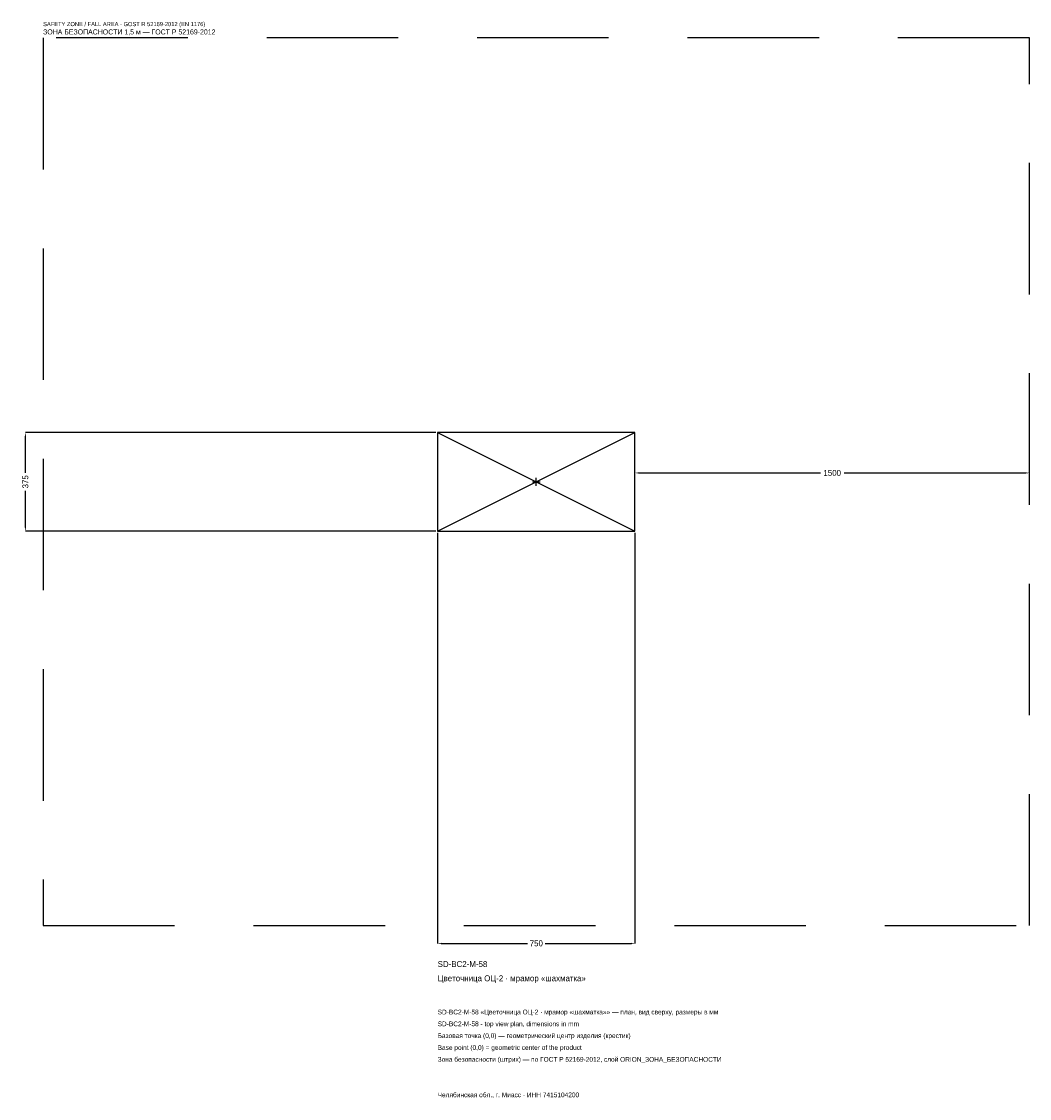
# Model space of a CAD drawing. Header units: metres. Extents: x -1957 to 1875, y -2345 to 1750.
import ezdxf

# ---------------------------------------------------------------- set-up
doc = ezdxf.new("R2010")
doc.units = ezdxf.units.M
doc.linetypes.add('DASHED', pattern=[800, 500, -300])
for name, color, linetype in [('ЗСК_ДАННЫЕ', 3, 'Continuous'), ('ЗСК_ЗОНА_БЕЗОПАСНОСТИ', 1, 'Continuous'), ('ЗСК_КОНТУР', 7, 'Continuous'), ('ЗСК_РАЗМЕРЫ', 8, 'Continuous')]:
    doc.layers.add(name, color=color, linetype=linetype)
doc.dimstyles.new('ORION', dxfattribs={"dimtxt": 22.5, "dimasz": 13.5, "dimexe": 1.25, "dimexo": 6.75, "dimtad": 1, "dimdec": 0, "dimcen": 2.5, "dimazin": 3, "dimtfac": 1, "dimtmove": 0, "dimatfit": 3})

# ---------------------------------------------------------------- blocks, each defined once
blk = doc.blocks.new('_CLOSEDFILLED')
at = {"color": 0, "linetype": 'BYBLOCK'}
blk.add_solid([(-1, 0.16), (0, 0), (-1, -0.16)], dxfattribs=at)
blk = doc.blocks.new('*D1')
for p, q in [((-375, -194.25), (-375, -1755)), ((375, -194.25), (375, -1755)), ((-361.5, -1755), (-33.75, -1755)), ((33.75, -1755), (361.5, -1755))]:
    blk.add_line(p, q)
at = {"layer": 'Defpoints'}
for p in [(-375, -187.5), (375, -187.5), (-375, -1755)]:
    blk.add_point(p, dxfattribs=at)
at = {"layer": 'ЗСК_РАЗМЕРЫ', "xscale": 13.5, "yscale": 13.5, "rotation": 180}
blk.add_blockref('_CLOSEDFILLED', (-375, -1755), dxfattribs=at)
at = {"layer": 'ЗСК_РАЗМЕРЫ', "xscale": 13.5, "yscale": 13.5}
blk.add_blockref('_CLOSEDFILLED', (375, -1755), dxfattribs=at)
at = {"layer": 'ЗСК_РАЗМЕРЫ', "insert": (0, -1755), "char_height": 22.5, "attachment_point": 5}
blk.add_mtext('750', dxfattribs=at)
blk = doc.blocks.new('*D2')
for p, q in [((-381.75, 187.5), (-1942.5, 187.5)), ((-1942.5, 33.75), (-1942.5, 174)), ((-1942.5, -174), (-1942.5, -33.75)), ((-381.75, -187.5), (-1942.5, -187.5))]:
    blk.add_line(p, q)
at = {"layer": 'Defpoints'}
for p in [(-375, 187.5), (-1942.5, -187.5), (-375, -187.5)]:
    blk.add_point(p, dxfattribs=at)
at = {"layer": 'ЗСК_РАЗМЕРЫ', "xscale": 13.5, "yscale": 13.5}
for p, rotation in [((-1942.5, 187.5), 90), ((-1942.5, -187.5), 270)]:
    blk.add_blockref('_CLOSEDFILLED', p, dxfattribs=dict(at, rotation=rotation))
at = {"layer": 'ЗСК_РАЗМЕРЫ', "insert": (-1942.5, 0), "char_height": 22.5, "attachment_point": 5, "rotation": 90}
blk.add_mtext('375', dxfattribs=at)
blk = doc.blocks.new('*D3')
for p, q in [((375, 6.75), (375, 33.75)), ((388.5, 33.75), (1080, 33.75)), ((1170, 33.75), (1861.5, 33.75)), ((1875, 6.75), (1875, 33.75))]:
    blk.add_line(p, q)
at = {"layer": 'Defpoints'}
for p in [(375, 33.75), (375, 0), (1875, 0)]:
    blk.add_point(p, dxfattribs=at)
at = {"layer": 'ЗСК_РАЗМЕРЫ', "xscale": 13.5, "yscale": 13.5, "rotation": 180}
blk.add_blockref('_CLOSEDFILLED', (375, 33.75), dxfattribs=at)
at = {"layer": 'ЗСК_РАЗМЕРЫ', "xscale": 13.5, "yscale": 13.5}
blk.add_blockref('_CLOSEDFILLED', (1875, 33.75), dxfattribs=at)
at = {"layer": 'ЗСК_РАЗМЕРЫ', "insert": (1125, 33.75), "char_height": 22.5, "attachment_point": 5}
blk.add_mtext('1500', dxfattribs=at)
blk = doc.blocks.new('ОРИОН SD-BC2-M-58 Цветочница ОЦ-2 · мрамор шахматка')
at = {"layer": 'ЗСК_ЗОНА_БЕЗОПАСНОСТИ', "linetype": 'DASHED'}
blk.add_lwpolyline([(-1875, -1687.5), (1875, -1687.5), (1875, 1687.5), (-1875, 1687.5)], close=True, dxfattribs=at)
at = {"layer": 'ЗСК_КОНТУР'}
for p, q in [((-375, -187.5), (375, 187.5)), ((-375, 187.5), (375, -187.5))]:
    blk.add_line(p, q, dxfattribs=at)
blk.add_lwpolyline([(-375, -187.5), (375, -187.5), (375, 187.5), (-375, 187.5)], close=True, dxfattribs=at)
at = {"layer": 'ЗСК_РАЗМЕРЫ'}
for p, q in [((-15, 0), (15, 0)), ((0, -15), (0, 15))]:
    blk.add_line(p, q, dxfattribs=at)
at = {"layer": 'ЗСК_ДАННЫЕ'}
for tag, p in [('АРТИКУЛ', (-375, -1845)), ('НАИМЕНОВАНИЕ', (-375, -1899))]:
    blk.add_attdef(tag, p, '', height=22.5, dxfattribs=at)
at = {"layer": 'ЗСК_ДАННЫЕ', "flags": 1}
for tag, p in [('ПРОИЗВОДИТЕЛЬ', (-375, -1953)), ('ТЕЛЕФОН', (-375, -2007)), ('САЙТ', (-375, -2115)), ('АДРЕС', (-375, -2169)), ('РЕКВИЗИТЫ', (-375, -2223)), ('ГАБАРИТЫ', (-375, -2277)), ('ЗОНА_БЕЗОПАСНОСТИ', (-375, -2331))]:
    blk.add_attdef(tag, p, '', height=22.5, dxfattribs=at)
at = {"layer": 'ЗСК_ЗОНА_БЕЗОПАСНОСТИ', "color": 1}
for s, height, p in [('SAFETY ZONE / FALL AREA - GOST R 52169-2012 (EN 1176)', 15.75, (-1875, 1732.5)), ('ЗОНА БЕЗОПАСНОСТИ 1,5 м — ГОСТ Р 52169-2012', 19.125, (-1875, 1701))]:
    blk.add_text(s, height=height, dxfattribs=at).set_placement(p)
at = {"layer": 'ЗСК_РАЗМЕРЫ'}
dim = blk.add_linear_dim(base=(-1942.5, -187.5), p1=(-375, -187.5), p2=(-375, 187.5), angle=90, dimstyle='ORION', dxfattribs=at)
dim.commit()
dim.dimension.update_dxf_attribs({"geometry": '*D2', "text_midpoint": (-1942.5, 0)})
for base, p1, p2, picture, middle in [((375, 33.8), (375, 0), (1875, 0), '*D3', (1125, 33.8)), ((-375, -1755), (-375, -187.5), (375, -187.5), '*D1', (0, -1755))]:
    dim = blk.add_linear_dim(base=base, p1=p1, p2=p2, dimstyle='ORION', dxfattribs=at)
    dim.commit()
    dim.dimension.update_dxf_attribs({"geometry": picture, "text_midpoint": middle})

msp = doc.modelspace()

# ---------------------------------------------------------------- block references
msp.add_blockref('ОРИОН SD-BC2-M-58 Цветочница ОЦ-2 · мрамор шахматка', (0, 0)).add_auto_attribs({'АРТИКУЛ': 'SD-BC2-M-58', 'НАИМЕНОВАНИЕ': 'Цветочница ОЦ-2 · мрамор «шахматка»'})

# ---------------------------------------------------------------- texts
at = {"layer": 'ЗСК_ДАННЫЕ', "color": 3}
for s, p in [('SD-BC2-M-58 «Цветочница ОЦ-2 · мрамор «шахматка»» — план, вид сверху, размеры в мм', (-375, -2025)), ('SD-BC2-M-58 - top view plan, dimensions in mm', (-375, -2070)), ('Челябинская обл., г. Миасс · ИНН 7415104200', (-375, -2340))]:
    msp.add_text(s, height=18, dxfattribs=at).set_placement(p)
at = {"layer": 'ЗСК_ДАННЫЕ', "color": 7}
for s, p in [('Базовая точка (0,0) — геометрический центр изделия (крестик)', (-375, -2115)), ('Base point (0,0) = geometric center of the product', (-375, -2160))]:
    msp.add_text(s, height=18, dxfattribs=at).set_placement(p)
at = {"layer": 'ЗСК_ДАННЫЕ', "color": 1}
msp.add_text('Зона безопасности (штрих) — по ГОСТ Р 52169-2012, слой ORION_ЗОНА_БЕЗОПАСНОСТИ', height=18, dxfattribs=at).set_placement((-375, -2205))

doc.saveas('drawing.dxf')
